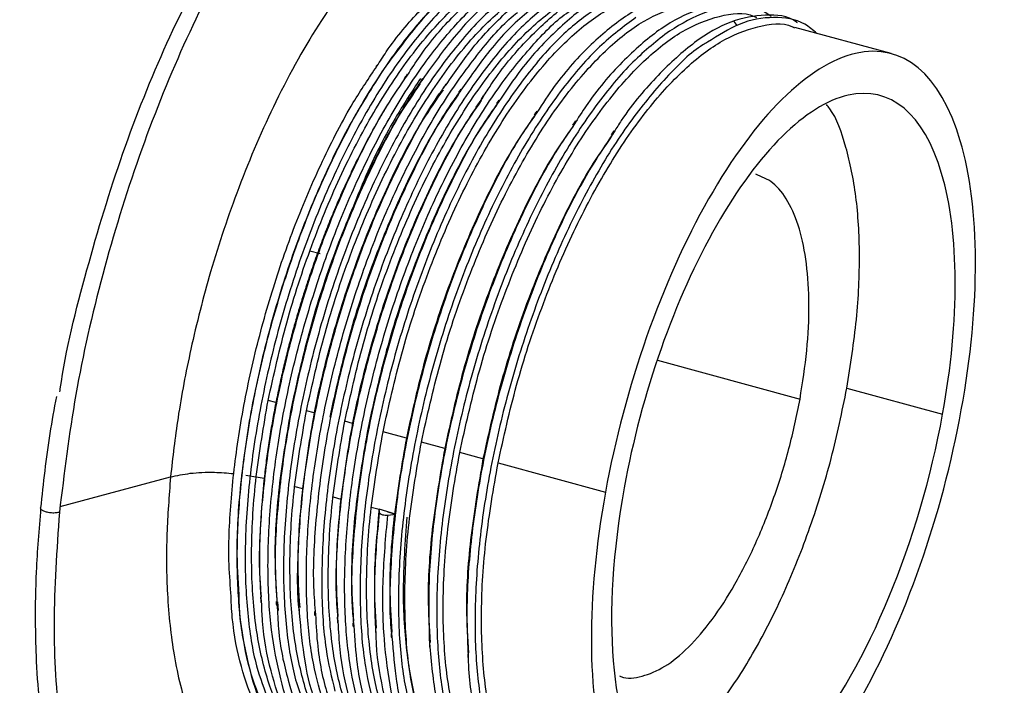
# Paper-space layout '_Trimétrica' of a CAD drawing. Header units: inches. Extents: x -1.1 to 5.4, y -6.5 to 4.9.
# Tile 4 of 8: x 2.1 to 3.9, y -1.5 to -0.2. Entities that reach past the tile are written whole.
import ezdxf

# ---------------------------------------------------------------- set-up
doc = ezdxf.new("R2010")
doc.units = ezdxf.units.IN
doc.header["$MEASUREMENT"] = 0

psp = doc.layouts.new('_Trimétrica')

# ---------------------------------------------------------------- linework, layer by layer
at = {"color": 7, "linetype": 'Continuous', "lineweight": 25}
for p, q in [((3.4356, -0.2567), (3.4298, -0.2495)), ((3.7156, -0.3077), (3.5402, -0.26)), ((2.7803, -0.329), (2.7788, -0.3313)), ((2.6774, -0.6714), (2.6586, -0.6663)), ((3.2906, -0.8647), (3.5497, -0.9351)), ((3.6348, -0.9154), (3.8089, -0.9627)), ((2.597, -0.9414), (2.5829, -0.9376)), ((2.6666, -0.9603), (2.6526, -0.9565)), ((2.7362, -0.9792), (2.7222, -0.9754)), ((2.8341, -1.0058), (2.7918, -0.9943)), ((2.9038, -1.0248), (2.8615, -1.0133)), ((2.9734, -1.0437), (2.9311, -1.0322)), ((3.0007, -1.0511), (3.196, -1.1042)), ((2.5422, -1.0731), (2.5756, -1.079)), ((2.2049, -1.1304), (2.4055, -1.0764)), ((2.6312, -1.0939), (2.6452, -1.0977)), ((2.7008, -1.1129), (2.7148, -1.1167)), ((2.7845, -1.1356), (2.7704, -1.1318)), ((2.7853, -1.1415), (2.7845, -1.1353)), ((2.8142, -1.1439), (2.7845, -1.1353)), ((2.7999, -1.1398), (2.8128, -1.1433)), ((2.8003, -1.1459), (2.8142, -1.1439)), ((2.6017, -1.3189), (2.6008, -1.3031))]:
    psp.add_line(p, q, dxfattribs=at)
for points, knots in [([(4.168, 4.9134), (4.1209, 4.924), (4.0307, 4.9443), (3.899, 4.9495), (3.7827, 4.9422), (3.6827, 4.9264), (3.5963, 4.9062), (3.5224, 4.8842), (3.4508, 4.8592), (3.3712, 4.8271), (3.2764, 4.7828), (3.1767, 4.7287), (3.0828, 4.6712), (2.9992, 4.615), (2.9154, 4.5542), (2.8246, 4.483), (2.7235, 4.3972), (2.6171, 4.2996), (2.5064, 4.1899), (2.3966, 4.0729), (2.2996, 3.9624), (2.2208, 3.8681), (2.154, 3.785), (2.084, 3.6949), (2.003, 3.5863), (1.9145, 3.4622), (1.8246, 3.3301), (1.7025, 3.1424), (1.5501, 2.8919), (1.3697, 2.5676), (1.1964, 2.2276), (1.0303, 1.8725), (0.8723, 1.504), (0.723, 1.1241), (0.5834, 0.7346), (0.454, 0.3376), (0.342, -0.0432), (0.2482, -0.3958), (0.1867, -0.6507), (0.1438, -0.8407), (0.1123, -0.9865), (0.0758, -1.1658), (0.0359, -1.3754), (0.0109, -1.5242), (-0.0024, -1.6031)], [0, 0, 0, 0, 0.031764, 0.06088, 0.085724, 0.106827, 0.124889, 0.139898, 0.152509, 0.168725, 0.188591, 0.210058, 0.228868, 0.244896, 0.260022, 0.278882, 0.299006, 0.320122, 0.342102, 0.36489, 0.385611, 0.400166, 0.41217, 0.425894, 0.442521, 0.461505, 0.480188, 0.498168, 0.537914, 0.577205, 0.616476, 0.655721, 0.694952, 0.734174, 0.773375, 0.81256, 0.851733, 0.884533, 0.914672, 0.925258, 0.939354, 0.956717, 0.977047, 1, 1, 1, 1]), ([(0.0299, -1.6211), (0.0508, -1.4988), (0.094, -1.2465), (0.1756, -0.8525), (0.2742, -0.4334), (0.3844, -0.0219), (0.5036, 0.3773), (0.6295, 0.7604), (0.7713, 1.1535), (0.9297, 1.5536), (1.0948, 1.9332), (1.264, 2.2894), (1.4349, 2.6203), (1.6169, 2.9438), (1.8094, 3.256), (2.0115, 3.5532), (2.2217, 3.8312), (2.4386, 4.0861), (2.6603, 4.314), (2.8848, 4.5113), (3.1099, 4.6748), (3.3332, 4.8022), (3.5523, 4.891), (3.7653, 4.9417), (3.9685, 4.9483), (4.103, 4.9374), (4.1662, 4.9139), (4.1683, 4.9131)], [0, 0, 0, 0, 0.035392, 0.073059, 0.113132, 0.155729, 0.191701, 0.2294, 0.268861, 0.310099, 0.353114, 0.390303, 0.428684, 0.468215, 0.508844, 0.550499, 0.593096, 0.636536, 0.680704, 0.725471, 0.770699, 0.81624, 0.861938, 0.907637, 0.953177, 0.998405, 1, 1, 1, 1]), ([(4.1919, 4.9061), (4.1877, 4.9077), (4.1225, 4.9322), (3.986, 4.9437), (3.7827, 4.9369), (3.5697, 4.8863), (3.3506, 4.7974), (3.1273, 4.6701), (2.9022, 4.5066), (2.6777, 4.3093), (2.456, 4.0814), (2.2391, 3.8265), (2.0289, 3.5485), (1.8268, 3.2513), (1.6343, 2.9391), (1.4523, 2.6156), (1.2814, 2.2846), (1.1122, 1.9285), (0.9471, 1.5489), (0.7887, 1.1488), (0.6469, 0.7556), (0.5211, 0.3725), (0.4018, -0.0267), (0.2916, -0.4381), (0.193, -0.8573), (0.1114, -1.2512), (0.0682, -1.5036), (0.0473, -1.6258)], [0, 0, 0, 0, 0.003104, 0.048264, 0.093736, 0.139365, 0.184994, 0.230466, 0.275626, 0.320325, 0.364426, 0.4078, 0.450333, 0.491926, 0.532493, 0.571964, 0.610287, 0.64742, 0.690369, 0.731545, 0.770946, 0.808589, 0.844506, 0.887039, 0.927051, 0.964662, 1, 1, 1, 1]), ([(0.1255, -1.6317), (0.1636, -1.3977), (0.2109, -1.1469), (0.2993, -0.7452), (0.3317, -0.607), (0.4031, -0.3227), (0.4421, -0.1764), (0.5274, 0.1234), (0.5737, 0.2769), (0.6742, 0.5903), (0.7284, 0.7501), (0.8452, 1.0743), (0.9078, 1.2386), (1.0419, 1.5695), (1.1133, 1.7361), (1.265, 2.0685), (1.3452, 2.2345), (1.5143, 2.5621), (1.6031, 2.7238), (1.7886, 3.039), (1.8852, 3.1925), (2.0852, 3.4867), (2.1886, 3.6275), (2.4002, 3.8919), (2.5086, 4.0155), (2.7282, 4.2412), (2.8394, 4.3433), (3.0623, 4.5224), (3.1739, 4.5994), (3.3951, 4.7255), (3.5046, 4.7746), (3.7188, 4.8434), (3.8234, 4.8631), (4.0257, 4.8732), (4.1232, 4.8634), (4.3091, 4.8157), (4.3974, 4.7777), (4.5636, 4.676), (4.6413, 4.6122), (4.7854, 4.4621), (4.8517, 4.3759), (4.9725, 4.1847), (5.027, 4.0798), (5.1245, 3.8556), (5.1674, 3.7362), (5.2424, 3.487), (5.2744, 3.3572), (5.3283, 3.0908), (5.3503, 2.9542), (5.3852, 2.6776), (5.3982, 2.5376), (5.4163, 2.2569), (5.4215, 2.1161), (5.4252, 1.8362), (5.4237, 1.697), (5.4152, 1.4219), (5.4082, 1.286), (5.3896, 1.0186), (5.378, 0.8872), (5.3379, 0.5009), (5.3039, 0.2544), (5.2658, 0.0204)], [0, 0, 0, 0, 0.0625, 0.0625, 0.09375, 0.09375, 0.125, 0.125, 0.15625, 0.15625, 0.1875, 0.1875, 0.21875, 0.21875, 0.25, 0.25, 0.28125, 0.28125, 0.3125, 0.3125, 0.34375, 0.34375, 0.375, 0.375, 0.40625, 0.40625, 0.4375, 0.4375, 0.46875, 0.46875, 0.5, 0.5, 0.53125, 0.53125, 0.5625, 0.5625, 0.59375, 0.59375, 0.625, 0.625, 0.65625, 0.65625, 0.6875, 0.6875, 0.71875, 0.71875, 0.75, 0.75, 0.78125, 0.78125, 0.8125, 0.8125, 0.84375, 0.84375, 0.875, 0.875, 0.90625, 0.90625, 0.9375, 0.9375, 1, 1, 1, 1]), ([(3.2572, -0.1713), (3.2562, -0.1492), (3.2524, -0.0658), (3.2247, 0.0523), (3.1755, 0.1751), (3.1078, 0.2583), (3.0259, 0.3006), (2.9325, 0.3), (2.8313, 0.2566), (2.7262, 0.172), (2.6211, 0.0494), (2.5202, -0.1063), (2.4274, -0.2892), (2.346, -0.4924), (2.2797, -0.7078), (2.2293, -0.9281), (2.2121, -1.0699), (2.2035, -1.1407)], [0, 0, 0, 0, 0.025081, 0.094718, 0.164355, 0.233992, 0.303629, 0.373266, 0.442903, 0.51254, 0.582177, 0.651814, 0.721452, 0.791089, 0.860726, 0.930363, 1, 1, 1, 1]), ([(2.2042, -0.9222), (2.2045, -0.9203), (2.2145, -0.8479), (2.2521, -0.6993), (2.3162, -0.4868), (2.3971, -0.2847), (2.4892, -0.1068), (2.5559, 0.0054), (2.5912, 0.0464), (2.592, 0.0473)], [0, 0, 0, 0, 0.00515, 0.203171, 0.401193, 0.599215, 0.797237, 0.995258, 1, 1, 1, 1]), ([(0.1255, -1.6317), (0.123, -1.647), (0.118, -1.6776), (0.1108, -1.7235), (0.1037, -1.7693), (0.0968, -1.815), (0.0901, -1.8606), (0.0836, -1.9062), (0.0772, -1.9517), (0.071, -1.9971), (0.065, -2.0425), (0.0592, -2.0877), (0.0535, -2.1329), (0.0389, -2.2532), (0.0178, -2.4472), (-0.0049, -2.7119), (-0.0212, -2.972), (-0.0309, -3.2269), (-0.034, -3.476), (-0.0294, -3.7994), (-0.0072, -4.1863), (0.0454, -4.6179), (0.1236, -5.0128), (0.2265, -5.3672), (0.3533, -5.6776), (0.5025, -5.9412), (0.6729, -6.1553), (0.8628, -6.3178), (1.0703, -6.4273), (1.2935, -6.4826), (1.5302, -6.4833), (1.7781, -6.4293), (2.0348, -6.3211), (2.2979, -6.1598), (2.5649, -5.9469), (2.8331, -5.6846), (3.0999, -5.3752), (3.3629, -5.0218), (3.6195, -4.6279), (3.8671, -4.1971), (4.1035, -3.7336), (4.3263, -3.242), (4.5334, -2.7269), (4.6913, -2.2821), (4.8078, -1.9198), (4.8901, -1.6453), (4.9671, -1.3688), (5.0386, -1.0909), (5.1045, -0.8123), (5.1512, -0.5956), (5.1824, -0.4411), (5.2005, -0.3485), (5.2178, -0.256), (5.2345, -0.1637), (5.2506, -0.0715), (5.2607, -0.0102), (5.2658, 0.0204)], [0, 0, 0, 0, 0.0026066, 0.0052123, 0.0078173, 0.0104218, 0.013026, 0.01563, 0.0182339, 0.0208381, 0.0234426, 0.0260476, 0.0286533, 0.0312599, 0.0468884, 0.0625168, 0.0781453, 0.0937737, 0.1094022, 0.1250306, 0.1562781, 0.1875255, 0.218773, 0.2500204, 0.2812679, 0.3125154, 0.3437628, 0.3750103, 0.4062577, 0.4375052, 0.4687527, 0.5000001, 0.5312476, 0.5624951, 0.5937425, 0.62499, 0.6562374, 0.6874849, 0.7187324, 0.7499798, 0.7812273, 0.8124747, 0.8437222, 0.8749697, 0.8905981, 0.9062266, 0.921855, 0.9374834, 0.9531119, 0.9687403, 0.9739526, 0.9791621, 0.9843702, 0.9895782, 0.9947877, 1, 1, 1, 1]), ([(1.1149, -6.4941), (1.1575, -6.5036), (1.2433, -6.5228), (1.3704, -6.5276), (1.4867, -6.5203), (1.5867, -6.5045), (1.673, -6.4843), (1.7469, -6.4623), (1.8185, -6.4373), (1.8981, -6.4053), (1.9929, -6.3609), (2.0926, -6.3069), (2.1865, -6.2494), (2.2701, -6.1932), (2.3539, -6.1323), (2.4448, -6.0611), (2.5459, -5.9753), (2.6522, -5.8777), (2.7629, -5.768), (2.8728, -5.651), (2.9698, -5.5406), (3.0485, -5.4462), (3.1154, -5.3631), (3.1853, -5.273), (3.2663, -5.1644), (3.3548, -5.0403), (3.4447, -4.9082), (3.5669, -4.7205), (3.7193, -4.47), (3.8996, -4.1457), (4.073, -3.8057), (4.239, -3.4506), (4.3971, -3.0822), (4.5463, -2.7022), (4.686, -2.3127), (4.8153, -1.9157), (4.9274, -1.535), (5.0212, -1.1823), (5.0827, -0.9275), (5.1256, -0.7374), (5.1571, -0.5916), (5.1936, -0.4123), (5.2335, -0.2027), (5.2585, -0.0539), (5.2718, 0.025)], [0, 0, 0, 0, 0.028827, 0.058031, 0.08295, 0.104117, 0.122234, 0.137289, 0.149938, 0.166203, 0.18613, 0.207662, 0.226528, 0.242605, 0.257777, 0.276694, 0.29688, 0.318059, 0.340106, 0.362963, 0.383747, 0.398346, 0.410387, 0.424153, 0.44083, 0.459872, 0.478611, 0.496645, 0.536512, 0.575922, 0.615313, 0.654676, 0.694027, 0.733368, 0.772688, 0.811992, 0.851283, 0.884182, 0.914413, 0.925031, 0.93917, 0.956586, 0.976977, 1, 1, 1, 1]), ([(3.146, -0.1419), (3.1354, -0.1182), (3.1098, -0.0608), (3.0493, -0.011), (2.9683, 0.0044), (2.874, -0.0313), (2.7752, -0.1156), (2.6805, -0.2393), (2.5973, -0.3874), (2.5296, -0.5445), (2.4782, -0.6979), (2.4422, -0.8392), (2.4182, -0.9648), (2.4095, -1.0408), (2.4055, -1.0764)], [0, 0, 0, 0, 0.065453, 0.158382, 0.256863, 0.358375, 0.459887, 0.558368, 0.651297, 0.736973, 0.814566, 0.883968, 0.94556, 1, 1, 1, 1]), ([(2.7807, -0.3305), (2.7862, -0.3218), (2.8114, -0.2822), (2.8593, -0.227), (2.9224, -0.1685), (2.9849, -0.131), (3.0436, -0.1169), (3.0833, -0.1165), (3.1011, -0.127), (3.1028, -0.128)], [0, 0, 0, 0, 0.052226, 0.236202, 0.422776, 0.609908, 0.794832, 0.979553, 1, 1, 1, 1]), ([(2.8361, -0.3468), (2.8437, -0.335), (2.871, -0.2926), (2.9211, -0.2359), (2.9841, -0.1795), (3.0465, -0.1438), (3.1048, -0.1318), (3.1437, -0.1326), (3.1608, -0.1434), (3.1621, -0.1443)], [0, 0, 0, 0, 0.0703314, 0.2517767, 0.4353009, 0.6199993, 0.8031354, 0.984756, 1, 1, 1, 1]), ([(2.9956, -0.1546), (2.9778, -0.1647), (2.9381, -0.1872), (2.8747, -0.2501), (2.8083, -0.3354), (2.7453, -0.4393), (2.6881, -0.5572), (2.638, -0.6856), (2.5969, -0.82), (2.5663, -0.9556), (2.5468, -1.0881), (2.5391, -1.2133), (2.5439, -1.3256), (2.5582, -1.4178), (2.5758, -1.4619), (2.5836, -1.4816)], [0, 0, 0, 0, 0.0641, 0.143012, 0.22293, 0.302502, 0.381076, 0.460738, 0.540618, 0.619406, 0.698584, 0.778539, 0.857914, 0.936563, 1, 1, 1, 1]), ([(2.5829, -0.9376), (2.5934, -0.8904), (2.6144, -0.7956), (2.6607, -0.6552), (2.7156, -0.5233), (2.7782, -0.4045), (2.8463, -0.303), (2.9169, -0.2242), (2.9815, -0.1718), (3.0202, -0.1586), (3.0366, -0.153)], [0, 0, 0, 0, 0.128855, 0.259211, 0.388555, 0.516971, 0.647227, 0.776973, 0.905168, 1, 1, 1, 1]), ([(2.6301, -1.5085), (2.6295, -1.5075), (2.6175, -1.4885), (2.6022, -1.4337), (2.5859, -1.345), (2.5809, -1.2398), (2.5862, -1.1246), (2.6019, -1.002), (2.6277, -0.8753), (2.6629, -0.7485), (2.7063, -0.6257), (2.7567, -0.5101), (2.813, -0.405), (2.8734, -0.3138), (2.9358, -0.24), (2.9931, -0.1876), (3.0282, -0.1696), (3.0429, -0.1621)], [0, 0, 0, 0, 0.0040239, 0.0759661, 0.1486941, 0.2219185, 0.2945542, 0.3665381, 0.4395578, 0.512702, 0.5848988, 0.6572511, 0.7304362, 0.8033726, 0.8753056, 0.9480627, 1, 1, 1, 1]), ([(3.06, -0.176), (3.041, -0.1876), (3, -0.2126), (2.9354, -0.2792), (2.8692, -0.3673), (2.807, -0.4733), (2.7506, -0.5927), (2.7016, -0.7222), (2.6618, -0.8571), (2.6327, -0.9925), (2.6148, -1.1242), (2.6087, -1.2481), (2.6151, -1.3584), (2.6302, -1.4459), (2.6476, -1.4865), (2.6549, -1.5035)], [0, 0, 0, 0, 0.068294, 0.147619, 0.227778, 0.307409, 0.386237, 0.466214, 0.546228, 0.625092, 0.704657, 0.784822, 0.864225, 0.943203, 1, 1, 1, 1]), ([(2.6526, -0.9565), (2.663, -0.9093), (2.6841, -0.8145), (2.7303, -0.6741), (2.7853, -0.5422), (2.8479, -0.4233), (2.9159, -0.3222), (2.9867, -0.242), (3.0568, -0.1897), (3.1044, -0.1642), (3.126, -0.1643), (3.1267, -0.1643)], [0, 0, 0, 0, 0.123985, 0.249415, 0.37387, 0.497433, 0.622766, 0.747608, 0.870959, 0.996097, 1, 1, 1, 1]), ([(3.0485, -0.1695), (3.0284, -0.1818), (2.9863, -0.2076), (2.9234, -0.2707), (2.8828, -0.3276), (2.8638, -0.3541)], [0, 0, 0, 0, 0.327753, 0.686832, 1, 1, 1, 1]), ([(2.9062, -0.3642), (2.9224, -0.341), (2.9587, -0.289), (3.0176, -0.2287), (3.0758, -0.1829), (3.1113, -0.1699), (3.1267, -0.1643)], [0, 0, 0, 0, 0.224125, 0.502782, 0.785371, 1, 1, 1, 1]), ([(2.5751, -1.4963), (2.5659, -1.4737), (2.5472, -1.4283), (2.5313, -1.3382), (2.525, -1.2349), (2.5294, -1.1205), (2.5441, -0.9984), (2.5691, -0.8718), (2.6034, -0.745), (2.646, -0.6217), (2.6958, -0.5053), (2.7518, -0.3989), (2.8118, -0.3069), (2.8722, -0.2318), (2.9122, -0.1979), (2.9314, -0.1816)], [0, 0, 0, 0, 0.0767251, 0.1545205, 0.2325813, 0.3097537, 0.3867603, 0.4647774, 0.5426617, 0.6194411, 0.6969159, 0.7750185, 0.8525917, 0.9293266, 1, 1, 1, 1]), ([(2.7222, -0.9754), (2.7327, -0.9283), (2.7537, -0.8334), (2.8, -0.6931), (2.8549, -0.5612), (2.9175, -0.4423), (2.9855, -0.3411), (3.0563, -0.2613), (3.1267, -0.2075), (3.1848, -0.1804), (3.2164, -0.1825), (3.2272, -0.1832)], [0, 0, 0, 0, 0.116823, 0.235007, 0.352273, 0.468698, 0.586791, 0.704421, 0.820646, 0.938556, 1, 1, 1, 1]), ([(2.7918, -0.9943), (2.8023, -0.9472), (2.8233, -0.8523), (2.8696, -0.712), (2.9245, -0.5801), (2.9872, -0.4612), (3.0552, -0.3599), (3.1259, -0.2806), (3.1967, -0.2251), (3.2643, -0.1993), (3.3099, -0.1932), (3.3297, -0.2034), (3.331, -0.2041)], [0, 0, 0, 0, 0.109716, 0.220709, 0.330841, 0.440183, 0.551091, 0.661565, 0.770719, 0.881455, 0.992187, 1, 1, 1, 1]), ([(2.9314, -0.1816), (2.9299, -0.1825), (2.9066, -0.197), (2.8595, -0.246), (2.8158, -0.3048), (2.7938, -0.3344)], [0, 0, 0, 0, 0.031049, 0.51246, 1, 1, 1, 1]), ([(3.1107, -0.1923), (3.0901, -0.2059), (3.0474, -0.234), (2.9869, -0.2968), (2.9493, -0.3511), (2.9333, -0.3742)], [0, 0, 0, 0, 0.34822, 0.722578, 1, 1, 1, 1]), ([(2.9758, -0.3834), (2.9804, -0.3761), (3.0046, -0.3378), (3.0514, -0.2832), (3.1142, -0.2248), (3.1639, -0.1915), (3.1907, -0.1849), (3.1977, -0.1832)], [0, 0, 0, 0, 0.064856, 0.341069, 0.619587, 0.90048, 1, 1, 1, 1]), ([(3.3758, -0.2054), (3.3717, -0.2038), (3.3493, -0.1951), (3.3023, -0.2041), (3.2372, -0.2331), (3.17, -0.2887), (3.1138, -0.3495), (3.0819, -0.3983), (3.0714, -0.4144)], [0, 0, 0, 0, 0.0481005, 0.2613104, 0.4737931, 0.6834625, 0.8959111, 1, 1, 1, 1]), ([(3.1241, -0.1976), (3.104, -0.2107), (3.0617, -0.2384), (2.9961, -0.3088), (2.9303, -0.3994), (2.8687, -0.5074), (2.8133, -0.6284), (2.7654, -0.7589), (2.7269, -0.8941), (2.6993, -1.0293), (2.6828, -1.1603), (2.6787, -1.2822), (2.6851, -1.3869), (2.6983, -1.441), (2.7043, -1.4657)], [0, 0, 0, 0, 0.077168, 0.162232, 0.247996, 0.333002, 0.417447, 0.503098, 0.588592, 0.672884, 0.758173, 0.843909, 0.92864, 1, 1, 1, 1]), ([(2.8615, -1.0133), (2.8719, -0.9661), (2.893, -0.8713), (2.9393, -0.7309), (2.9942, -0.599), (3.0568, -0.4801), (3.1248, -0.3788), (3.1955, -0.2995), (3.2663, -0.244), (3.3339, -0.2183), (3.3796, -0.2121), (3.3993, -0.2224), (3.4006, -0.223)], [0, 0, 0, 0, 0.109716, 0.220709, 0.330841, 0.440183, 0.551091, 0.661565, 0.770719, 0.881455, 0.992187, 1, 1, 1, 1]), ([(3.1922, -0.2063), (3.1867, -0.2085), (3.16, -0.2189), (3.1092, -0.2623), (3.0504, -0.3228), (3.0157, -0.3746), (3.0024, -0.3944)], [0, 0, 0, 0, 0.088964, 0.43506, 0.784981, 1, 1, 1, 1]), ([(2.7655, -1.5353), (2.7584, -1.5183), (2.7419, -1.4787), (2.7271, -1.396), (2.7202, -1.2935), (2.7241, -1.1794), (2.7383, -1.0577), (2.7627, -0.9314), (2.7966, -0.8043), (2.8389, -0.6807), (2.8884, -0.5639), (2.944, -0.4572), (3.0039, -0.3635), (3.066, -0.2881), (3.1124, -0.2414), (3.1371, -0.2268), (3.1411, -0.2244)], [0, 0, 0, 0, 0.058061, 0.135205, 0.21304, 0.290413, 0.366873, 0.444382, 0.522189, 0.599142, 0.675853, 0.753594, 0.831236, 0.907777, 0.984957, 1, 1, 1, 1]), ([(3.1882, -0.2193), (3.167, -0.2341), (3.1235, -0.2645), (3.0568, -0.3387), (2.9915, -0.4318), (2.9306, -0.5418), (2.876, -0.6643), (2.8293, -0.7957), (2.7923, -0.9312), (2.7661, -1.066), (2.7512, -1.1962), (2.7486, -1.3165), (2.757, -1.4226), (2.7719, -1.4779), (2.7792, -1.5048)], [0, 0, 0, 0, 0.0802165, 0.1643906, 0.2490642, 0.3328011, 0.4163627, 0.5010043, 0.5852998, 0.6685218, 0.7528849, 0.8374983, 0.9209657, 1, 1, 1, 1]), ([(2.9311, -1.0322), (2.9416, -0.985), (2.9626, -0.8902), (3.0089, -0.7499), (3.0638, -0.6179), (3.1264, -0.4991), (3.1945, -0.3977), (3.2651, -0.3184), (3.336, -0.2629), (3.4036, -0.2372), (3.4492, -0.2311), (3.469, -0.2413), (3.4703, -0.242)], [0, 0, 0, 0, 0.109716, 0.220709, 0.330841, 0.440183, 0.551091, 0.661565, 0.770719, 0.881455, 0.992187, 1, 1, 1, 1]), ([(3.4398, -0.2234), (3.4349, -0.2219), (3.4115, -0.2142), (3.3634, -0.2256), (3.2979, -0.2579), (3.2306, -0.3168), (3.1777, -0.3756), (3.1491, -0.4205), (3.1418, -0.432)], [0, 0, 0, 0, 0.056909, 0.275304, 0.49246, 0.707185, 0.925004, 1, 1, 1, 1]), ([(3.4971, -0.2403), (3.4967, -0.2399), (3.4802, -0.2261), (3.4402, -0.2213), (3.3789, -0.227), (3.3345, -0.2535), (3.3123, -0.2667)], [0, 0, 0, 0, 0.010183, 0.338254, 0.670068, 1, 1, 1, 1]), ([(2.6851, -1.4919), (2.6778, -1.4673), (2.6627, -1.4167), (2.6523, -1.32), (2.6515, -1.2106), (2.6614, -1.0917), (2.6814, -0.967), (2.7114, -0.8396), (2.7502, -0.7141), (2.7967, -0.594), (2.8498, -0.4827), (2.9082, -0.3826), (2.9696, -0.3002), (3.0128, -0.2501), (3.0348, -0.2338), (3.036, -0.2329)], [0, 0, 0, 0, 0.079094, 0.162827, 0.246596, 0.329214, 0.41225, 0.496136, 0.57963, 0.662041, 0.745506, 0.829398, 0.912475, 0.995061, 1, 1, 1, 1]), ([(3.2515, -0.2419), (3.2294, -0.2583), (3.1849, -0.2912), (3.1175, -0.369), (3.0527, -0.4645), (2.9926, -0.5764), (2.939, -0.7003), (2.8934, -0.8326), (2.8578, -0.9682), (2.8331, -1.1027), (2.8198, -1.2318), (2.8188, -1.3505), (2.8287, -1.4539), (2.8443, -1.507), (2.8519, -1.5326)], [0, 0, 0, 0, 0.083108, 0.167318, 0.251835, 0.335244, 0.418911, 0.503476, 0.587504, 0.670659, 0.755025, 0.839449, 0.922661, 1, 1, 1, 1]), ([(3.0007, -1.0511), (3.0112, -1.004), (3.0322, -0.9091), (3.0785, -0.7688), (3.1334, -0.6369), (3.1961, -0.518), (3.2641, -0.4167), (3.3347, -0.3374), (3.4055, -0.2819), (3.4731, -0.2561), (3.5188, -0.25), (3.5386, -0.2602), (3.5399, -0.2609)], [0, 0, 0, 0, 0.109703, 0.220684, 0.330804, 0.440134, 0.551029, 0.661491, 0.770632, 0.881355, 0.992076, 1, 1, 1, 1]), ([(3.5448, -0.2515), (3.5444, -0.2512), (3.5275, -0.2384), (3.487, -0.2356), (3.4249, -0.246), (3.3585, -0.2836), (3.2913, -0.3451), (3.2416, -0.4019), (3.2161, -0.4427), (3.2118, -0.4495)], [0, 0, 0, 0, 0.005634, 0.196341, 0.388789, 0.579712, 0.769083, 0.961205, 1, 1, 1, 1]), ([(3.5803, -0.2709), (3.5732, -0.2649), (3.5499, -0.2456), (3.5022, -0.2392), (3.4426, -0.2485), (3.401, -0.2748), (3.3818, -0.287)], [0, 0, 0, 0, 0.1341757, 0.4349695, 0.7385103, 1, 1, 1, 1]), ([(3.3123, -0.2667), (3.2901, -0.2841), (3.2455, -0.3191), (3.1783, -0.3996), (3.114, -0.4975), (3.0547, -0.6112), (3.002, -0.7365), (2.9577, -0.8695), (2.9235, -1.0053), (2.9002, -1.1392), (2.8885, -1.2673), (2.8892, -1.3843), (2.9005, -1.485), (2.9169, -1.5358), (2.9247, -1.5601)], [0, 0, 0, 0, 0.083273, 0.167746, 0.252335, 0.335722, 0.419728, 0.504445, 0.588433, 0.671833, 0.75643, 0.840892, 0.924159, 1, 1, 1, 1]), ([(3.3818, -0.287), (3.3789, -0.2886), (3.3543, -0.302), (3.3059, -0.3499), (3.2392, -0.43), (3.1754, -0.531), (3.1169, -0.6462), (3.0652, -0.7728), (3.0222, -0.9065), (2.9894, -1.0422), (2.9676, -1.1757), (2.9576, -1.3025), (2.9595, -1.4185), (2.9743, -1.5174), (2.9904, -1.5808), (3.0045, -1.6038), (3.0065, -1.607)], [0, 0, 0, 0, 0.010708, 0.091386, 0.173236, 0.255011, 0.335616, 0.417089, 0.499065, 0.580152, 0.661029, 0.742966, 0.824586, 0.905152, 0.986812, 1, 1, 1, 1]), ([(3.8429, -0.9549), (3.8778, -0.7633), (3.8771, -0.5875), (3.805, -0.3446), (3.7365, -0.2875), (3.5649, -0.3271), (3.4688, -0.4222), (3.2982, -0.7211), (3.2308, -0.9126), (3.196, -1.1042)], [0, 0, 0, 0, 0.25, 0.25, 0.5, 0.5, 0.75, 0.75, 1, 1, 1, 1]), ([(2.5152, -1.2871), (2.5137, -1.2678), (2.5097, -1.2151), (2.5146, -1.1158), (2.529, -0.9942), (2.5541, -0.8674), (2.5884, -0.7406), (2.631, -0.6173), (2.6809, -0.5013), (2.7314, -0.4035), (2.7662, -0.352), (2.7807, -0.3305)], [0, 0, 0, 0, 0.069034, 0.18913, 0.308969, 0.430379, 0.551584, 0.671068, 0.791635, 0.913179, 1, 1, 1, 1]), ([(2.7938, -0.3344), (2.7725, -0.3678), (2.7302, -0.4342), (2.6732, -0.5531), (2.623, -0.6811), (2.5819, -0.8157), (2.5512, -0.9513), (2.532, -1.0834), (2.5239, -1.1991), (2.5278, -1.2633), (2.5294, -1.2905)], [0, 0, 0, 0, 0.129485, 0.257347, 0.386978, 0.516964, 0.645173, 0.774016, 0.904125, 1, 1, 1, 1]), ([(2.571, -1.3032), (2.5694, -1.2804), (2.5656, -1.2236), (2.5715, -1.1199), (2.5868, -0.9977), (2.6127, -0.8709), (2.6479, -0.7441), (2.6913, -0.6212), (2.7418, -0.5062), (2.7906, -0.4128), (2.8235, -0.365), (2.8361, -0.3468)], [0, 0, 0, 0, 0.080975, 0.201563, 0.321068, 0.442294, 0.563726, 0.683585, 0.803703, 0.925203, 1, 1, 1, 1]), ([(2.8638, -0.3541), (2.8608, -0.3581), (2.8358, -0.3911), (2.7922, -0.47), (2.7356, -0.5881), (2.6866, -0.7179), (2.6468, -0.8526), (2.6176, -0.9882), (2.6, -1.1195), (2.5934, -1.2285), (2.5977, -1.2864), (2.5993, -1.3081)], [0, 0, 0, 0, 0.017826, 0.147159, 0.275188, 0.405083, 0.535038, 0.663125, 0.792351, 0.922551, 1, 1, 1, 1]), ([(2.8597, -0.3529), (2.8441, -0.3765), (2.8067, -0.4332), (2.7604, -0.5255), (2.7338, -0.5957), (2.7242, -0.6212)], [0, 0, 0, 0, 0.311289, 0.749654, 1, 1, 1, 1]), ([(2.8357, -0.345), (2.8348, -0.3463), (2.8329, -0.3491), (2.831, -0.3518), (2.8301, -0.3532)], [0, 0, 0, 0, 0.500003, 1, 1, 1, 1]), ([(2.8637, -0.353), (2.8629, -0.3542), (2.8615, -0.3562), (2.8601, -0.3582), (2.8596, -0.359)], [0, 0, 0, 0, 0.59597, 1, 1, 1, 1]), ([(2.8595, -0.3622), (2.8466, -0.3807), (2.8111, -0.4315), (2.7581, -0.5354), (2.703, -0.6666), (2.6567, -0.8071), (2.6357, -0.9019), (2.6252, -0.9491)], [0, 0, 0, 0, 0.124578, 0.342027, 0.561072, 0.781814, 1, 1, 1, 1]), ([(2.64, -1.3242), (2.6396, -1.3207), (2.6353, -1.2852), (2.6371, -1.2053), (2.6461, -1.0876), (2.6664, -0.9625), (2.6963, -0.8352), (2.7352, -0.7098), (2.7817, -0.5895), (2.835, -0.4791), (2.8774, -0.4029), (2.9021, -0.3697), (2.9062, -0.3642)], [0, 0, 0, 0, 0.0130101, 0.1340229, 0.253373, 0.3733276, 0.4945099, 0.6151264, 0.7341774, 0.8547515, 0.9759427, 1, 1, 1, 1]), ([(2.901, -0.3734), (2.8884, -0.3914), (2.8529, -0.442), (2.8, -0.5453), (2.7447, -0.6765), (2.6994, -0.8165), (2.6642, -0.9597), (2.6515, -1.0519), (2.6452, -1.0977)], [0, 0, 0, 0, 0.099362, 0.280616, 0.459306, 0.639308, 0.820704, 1, 1, 1, 1]), ([(2.9333, -0.3742), (2.9274, -0.3821), (2.8997, -0.4195), (2.8539, -0.5039), (2.7982, -0.6238), (2.7504, -0.7546), (2.712, -0.8897), (2.6841, -1.0251), (2.6682, -1.1554), (2.663, -1.2579), (2.6675, -1.3101), (2.669, -1.3265)], [0, 0, 0, 0, 0.03454, 0.163739, 0.292084, 0.422261, 0.552201, 0.680314, 0.809941, 0.940249, 1, 1, 1, 1]), ([(2.906, -0.3629), (2.9051, -0.3642), (2.9032, -0.3669), (2.9014, -0.3697), (2.9005, -0.371)], [0, 0, 0, 0, 0.500002, 1, 1, 1, 1]), ([(2.933, -0.3724), (2.9322, -0.3736), (2.9308, -0.3756), (2.9294, -0.3776), (2.9289, -0.3784)], [0, 0, 0, 0, 0.5959751, 1, 1, 1, 1]), ([(3.8089, -0.9627), (3.84, -0.7913), (3.8394, -0.634), (3.7749, -0.4167), (3.7137, -0.3656), (3.5601, -0.401), (3.4741, -0.4861), (3.3215, -0.7535), (3.2612, -0.9249), (3.23, -1.0963)], [0, 0, 0, 0, 0.25, 0.25, 0.5, 0.5, 0.75, 0.75, 1, 1, 1, 1]), ([(2.9289, -0.3816), (2.916, -0.4), (2.8806, -0.4506), (2.8277, -0.5543), (2.7726, -0.6855), (2.7264, -0.826), (2.7053, -0.9209), (2.6949, -0.968)], [0, 0, 0, 0, 0.123665, 0.341341, 0.560614, 0.781586, 1, 1, 1, 1]), ([(2.7103, -1.3397), (2.7089, -1.3224), (2.7048, -1.2716), (2.7094, -1.1747), (2.7232, -1.0534), (2.7477, -0.927), (2.7816, -0.7999), (2.8239, -0.6763), (2.8735, -0.5599), (2.9245, -0.46), (2.9603, -0.4066), (2.9758, -0.3834)], [0, 0, 0, 0, 0.062297, 0.183173, 0.302623, 0.423712, 0.545266, 0.665487, 0.785329, 0.90678, 1, 1, 1, 1]), ([(2.9704, -0.3927), (2.9579, -0.4105), (2.9225, -0.461), (2.8697, -0.5643), (2.8144, -0.6954), (2.769, -0.8354), (2.7338, -0.9786), (2.7211, -1.0708), (2.7148, -1.1167)], [0, 0, 0, 0, 0.098826, 0.280188, 0.458985, 0.639093, 0.820598, 1, 1, 1, 1]), ([(2.9755, -0.3821), (2.9745, -0.3835), (2.9727, -0.3862), (2.9708, -0.3889), (2.9699, -0.3903)], [0, 0, 0, 0, 0.500003, 1, 1, 1, 1]), ([(3.002, -0.3922), (3.0012, -0.3934), (2.9999, -0.3954), (2.9985, -0.3973), (2.998, -0.3982)], [0, 0, 0, 0, 0.595985, 1, 1, 1, 1]), ([(2.7995, -0.4008), (2.7968, -0.4052), (2.7915, -0.414), (2.7837, -0.4275), (2.7759, -0.4413), (2.7682, -0.4554), (2.7605, -0.4697), (2.753, -0.4842), (2.7456, -0.4989), (2.7383, -0.5138), (2.7311, -0.529), (2.724, -0.5443), (2.717, -0.5597), (2.7102, -0.5753), (2.7035, -0.5911), (2.6969, -0.6069), (2.6905, -0.6229), (2.6843, -0.639), (2.6781, -0.6553), (2.6721, -0.6717), (2.6661, -0.6883), (2.6603, -0.7051), (2.6537, -0.7249), (2.6463, -0.7479), (2.6382, -0.7745), (2.6303, -0.802), (2.6225, -0.8304), (2.6151, -0.8596), (2.608, -0.8895), (2.6013, -0.92), (2.595, -0.9512), (2.5892, -0.9828), (2.584, -1.0147), (2.5794, -1.047), (2.5769, -1.0683), (2.5756, -1.079)], [0, 0, 0, 0, 0.023829, 0.047686, 0.071564, 0.095456, 0.119357, 0.143259, 0.167154, 0.191037, 0.214901, 0.238738, 0.262543, 0.286308, 0.310027, 0.333693, 0.357301, 0.380861, 0.404498, 0.428233, 0.452061, 0.475973, 0.499965, 0.536102, 0.573341, 0.611662, 0.651045, 0.691461, 0.732879, 0.775262, 0.818568, 0.862749, 0.907754, 0.953525, 1, 1, 1, 1]), ([(3.0024, -0.3944), (2.9939, -0.4062), (2.9636, -0.4482), (2.9158, -0.5381), (2.861, -0.6597), (2.8143, -0.7914), (2.7773, -0.9267), (2.7509, -1.0618), (2.7367, -1.1911), (2.7326, -1.2879), (2.7373, -1.335), (2.7385, -1.3469)], [0, 0, 0, 0, 0.050698, 0.179536, 0.308104, 0.438334, 0.568032, 0.696077, 0.825879, 0.956065, 1, 1, 1, 1]), ([(2.9979, -0.4014), (2.9853, -0.4195), (2.9501, -0.4699), (2.8973, -0.5733), (2.8423, -0.7044), (2.796, -0.845), (2.775, -0.9398), (2.7645, -0.9869)], [0, 0, 0, 0, 0.122028, 0.340111, 0.559793, 0.781178, 1, 1, 1, 1]), ([(3.6348, -0.9154), (3.6414, -0.8734), (3.6546, -0.7892), (3.6595, -0.6713), (3.6534, -0.5646), (3.6344, -0.4761), (3.6151, -0.4207), (3.5998, -0.4027), (3.5977, -0.4003)], [0, 0, 0, 0, 0.193962, 0.387924, 0.581886, 0.775848, 0.96981, 1, 1, 1, 1]), ([(3.0714, -0.4144), (3.0603, -0.4303), (3.0275, -0.4769), (2.9777, -0.5726), (2.9239, -0.6958), (2.8784, -0.8283), (2.8428, -0.9638), (2.8178, -1.0985), (2.8054, -1.2266), (2.8023, -1.3177), (2.807, -1.3596), (2.8079, -1.3669)], [0, 0, 0, 0, 0.066679, 0.195246, 0.32421, 0.454558, 0.584078, 0.712253, 0.842294, 0.972425, 1, 1, 1, 1]), ([(3.0668, -0.4214), (3.0544, -0.4391), (3.0195, -0.4892), (2.967, -0.5922), (2.9119, -0.7233), (2.8656, -0.8639), (2.8446, -0.9587), (2.8341, -1.0058)], [0, 0, 0, 0, 0.119979, 0.338571, 0.558766, 0.780668, 1, 1, 1, 1]), ([(3.071, -0.4121), (3.0702, -0.4133), (3.0686, -0.4156), (3.0671, -0.4179), (3.0663, -0.419)], [0, 0, 0, 0, 0.523381, 1, 1, 1, 1]), ([(3.1418, -0.432), (3.1275, -0.4528), (3.0919, -0.505), (3.0398, -0.6073), (2.987, -0.732), (2.9427, -0.8652), (2.9084, -1.0009), (2.8853, -1.1347), (2.873, -1.2636), (2.875, -1.3401), (2.876, -1.3784)], [0, 0, 0, 0, 0.086179, 0.215649, 0.346082, 0.477617, 0.608021, 0.737511, 0.86886, 1, 1, 1, 1]), ([(3.1372, -0.4393), (3.1246, -0.4574), (3.0893, -0.5077), (3.0366, -0.6111), (2.9815, -0.7423), (2.9353, -0.8828), (2.9142, -0.9776), (2.9038, -1.0248)], [0, 0, 0, 0, 0.122006, 0.340094, 0.559782, 0.781173, 1, 1, 1, 1]), ([(3.1413, -0.43), (3.1405, -0.4312), (3.1389, -0.4336), (3.1373, -0.436), (3.1364, -0.4372)], [0, 0, 0, 0, 0.5000025, 1, 1, 1, 1]), ([(3.2118, -0.4495), (3.1947, -0.4754), (3.1562, -0.5332), (3.102, -0.6422), (3.0502, -0.7683), (3.0072, -0.9021), (2.9743, -1.0379), (2.9528, -1.1711), (2.9421, -1.2968), (2.945, -1.3702), (2.9465, -1.4059)], [0, 0, 0, 0, 0.1034672, 0.2312875, 0.3604855, 0.4904797, 0.6190649, 0.7473169, 0.8772498, 1, 1, 1, 1]), ([(3.2073, -0.4575), (3.1945, -0.4758), (3.1591, -0.5264), (3.1062, -0.63), (3.0512, -0.7612), (3.0049, -0.9017), (2.9839, -0.9966), (2.9734, -1.0437)], [0, 0, 0, 0, 0.12333, 0.34109, 0.560446, 0.781503, 1, 1, 1, 1]), ([(3.2114, -0.4482), (3.2106, -0.4494), (3.209, -0.4518), (3.2074, -0.4542), (3.2065, -0.4554)], [0, 0, 0, 0, 0.500002, 1, 1, 1, 1]), ([(3.5497, -0.9351), (3.5543, -0.9054), (3.5637, -0.846), (3.5672, -0.7627), (3.5627, -0.6877), (3.5498, -0.624), (3.5289, -0.5744), (3.5021, -0.5398), (3.4798, -0.5311), (3.4691, -0.5269)], [0, 0, 0, 0, 0.144424, 0.288848, 0.433273, 0.577697, 0.722121, 0.866545, 1, 1, 1, 1]), ([(2.1979, -0.9303), (2.1938, -0.9528), (2.1812, -1.0215), (2.1741, -1.0882), (2.1694, -1.1329)], [0, 0, 0, 0, 0.328174, 1, 1, 1, 1]), ([(3.2671, -1.6115), (3.2736, -1.6089), (3.2995, -1.5988), (3.3478, -1.5563), (3.4089, -1.4859), (3.4678, -1.3945), (3.5219, -1.2877), (3.5691, -1.169), (3.6085, -1.043), (3.626, -0.958), (3.6348, -0.9154)], [0, 0, 0, 0, 0.045369, 0.181745, 0.318121, 0.454497, 0.590873, 0.727248, 0.863624, 1, 1, 1, 1]), ([(2.64, -1.5446), (2.6284, -1.5317), (2.6021, -1.5026), (2.5743, -1.4272), (2.5557, -1.3276), (2.5508, -1.2093), (2.5586, -1.0779), (2.5748, -0.9842), (2.5829, -0.9376)], [0, 0, 0, 0, 0.137827, 0.311339, 0.482399, 0.654712, 0.828361, 1, 1, 1, 1]), ([(3.2216, -1.4375), (3.2225, -1.438), (3.2345, -1.4443), (3.2623, -1.4401), (3.3036, -1.4235), (3.347, -1.3881), (3.3902, -1.3376), (3.4318, -1.2733), (3.47, -1.1978), (3.5033, -1.1141), (3.5311, -1.0251), (3.5435, -0.9651), (3.5497, -0.9351)], [0, 0, 0, 0, 0.008369, 0.11855, 0.228731, 0.338912, 0.449094, 0.559275, 0.669456, 0.779637, 0.889819, 1, 1, 1, 1]), ([(2.6252, -0.9491), (2.6172, -0.9956), (2.6012, -1.0891), (2.5929, -1.2085), (2.5971, -1.2735), (2.5987, -1.2999)], [0, 0, 0, 0, 0.369826, 0.743959, 1, 1, 1, 1]), ([(2.6994, -1.5504), (2.6914, -1.5413), (2.6689, -1.5157), (2.6441, -1.4458), (2.6253, -1.3466), (2.6205, -1.2282), (2.6282, -1.0968), (2.6445, -1.0031), (2.6526, -0.9565)], [0, 0, 0, 0, 0.099659, 0.280853, 0.459485, 0.639426, 0.820763, 1, 1, 1, 1]), ([(3.196, -1.1042), (3.1612, -1.2957), (3.1619, -1.4716), (3.234, -1.7145), (3.3024, -1.7716), (3.474, -1.732), (3.5701, -1.6369), (3.7407, -1.338), (3.8081, -1.1464), (3.8429, -0.9549)], [0, 0, 0, 0, 0.25, 0.25, 0.5, 0.5, 0.75, 0.75, 1, 1, 1, 1]), ([(3.23, -1.0963), (3.1881, -1.3272), (3.2045, -1.5278), (3.3416, -1.7173), (3.452, -1.6919), (3.673, -1.4197), (3.7669, -1.1936), (3.8089, -0.9627)], [0, 0, 0, 0, 0.3333333, 0.3333333, 0.6666667, 0.6666667, 1, 1, 1, 1]), ([(2.7835, -1.5878), (2.7704, -1.5734), (2.7425, -1.5428), (2.7135, -1.4651), (2.695, -1.3654), (2.6901, -1.2472), (2.6979, -1.1158), (2.7141, -1.022), (2.7222, -0.9754)], [0, 0, 0, 0, 0.1526654, 0.3231919, 0.4913069, 0.6606549, 0.8313154, 1, 1, 1, 1]), ([(2.7645, -0.9869), (2.7565, -1.0334), (2.7405, -1.1269), (2.7322, -1.2467), (2.7364, -1.3119), (2.7381, -1.3386)], [0, 0, 0, 0, 0.368789, 0.741872, 1, 1, 1, 1]), ([(2.8417, -1.5921), (2.8326, -1.5819), (2.809, -1.5552), (2.7833, -1.4838), (2.7646, -1.3844), (2.7598, -1.2661), (2.7675, -1.1347), (2.7838, -1.041), (2.7918, -0.9943)], [0, 0, 0, 0, 0.11118, 0.290056, 0.466402, 0.644041, 0.823057, 1, 1, 1, 1]), ([(2.8341, -1.0058), (2.8262, -1.0523), (2.8101, -1.1459), (2.8018, -1.2659), (2.806, -1.3315), (2.8077, -1.3584)], [0, 0, 0, 0, 0.367754, 0.73979, 1, 1, 1, 1]), ([(2.9258, -1.6295), (2.9116, -1.614), (2.8826, -1.5824), (2.8528, -1.503), (2.8343, -1.4033), (2.8294, -1.285), (2.8372, -1.1536), (2.8534, -1.0599), (2.8615, -1.0133)], [0, 0, 0, 0, 0.162902, 0.331368, 0.497452, 0.664754, 0.833353, 1, 1, 1, 1]), ([(2.9038, -1.0248), (2.8958, -1.0713), (2.8797, -1.1648), (2.8715, -1.2849), (2.8757, -1.3505), (2.8774, -1.3775)], [0, 0, 0, 0, 0.367569, 0.739419, 1, 1, 1, 1]), ([(3.0436, -1.6744), (3.0274, -1.6679), (2.9935, -1.6545), (2.9531, -1.6004), (2.9223, -1.5224), (2.9039, -1.4221), (2.899, -1.304), (2.9068, -1.1725), (2.923, -1.0788), (2.9311, -1.0322)], [0, 0, 0, 0, 0.132834, 0.27765, 0.423023, 0.566341, 0.710709, 0.856197, 1, 1, 1, 1]), ([(2.9734, -1.0437), (2.9654, -1.0902), (2.9494, -1.1837), (2.9411, -1.3038), (2.9453, -1.3693), (2.947, -1.3962)], [0, 0, 0, 0, 0.367798, 0.739878, 1, 1, 1, 1]), ([(3.1133, -1.6933), (3.0971, -1.6869), (3.0632, -1.6734), (3.0227, -1.6193), (2.9919, -1.5413), (2.9736, -1.441), (2.9686, -1.3229), (2.9764, -1.1915), (2.9927, -1.0977), (3.0007, -1.0511)], [0, 0, 0, 0, 0.132834, 0.27765, 0.423023, 0.566341, 0.710709, 0.856197, 1, 1, 1, 1]), ([(2.4055, -1.0764), (2.417, -1.074), (2.4406, -1.069), (2.4813, -1.067), (2.5086, -1.0694), (2.5204, -1.0704)], [0, 0, 0, 0, 0.351455, 0.7206, 1, 1, 1, 1]), ([(2.4055, -1.0764), (2.4028, -1.1113), (2.3971, -1.1854), (2.3986, -1.2953), (2.4105, -1.4068), (2.4371, -1.5118), (2.4815, -1.5992), (2.5451, -1.6569), (2.6267, -1.6685), (2.6967, -1.6502), (2.7381, -1.6133), (2.7464, -1.6058)], [0, 0, 0, 0, 0.081596, 0.173912, 0.277933, 0.394232, 0.522644, 0.661928, 0.809534, 0.961682, 1, 1, 1, 1]), ([(2.5756, -1.079), (2.573, -1.1071), (2.5676, -1.1651), (2.5658, -1.2376), (2.5688, -1.2787), (2.57, -1.2943)], [0, 0, 0, 0, 0.366824, 0.758938, 1, 1, 1, 1]), ([(2.6452, -1.0977), (2.6411, -1.1424), (2.634, -1.2197), (2.6384, -1.2856), (2.6402, -1.3134)], [0, 0, 0, 0, 0.578182, 1, 1, 1, 1]), ([(2.7148, -1.1167), (2.7107, -1.1614), (2.7036, -1.2378), (2.708, -1.3029), (2.7098, -1.3299)], [0, 0, 0, 0, 0.585246, 1, 1, 1, 1]), ([(2.1694, -1.1329), (2.1662, -1.1719), (2.1605, -1.2425), (2.1591, -1.3311), (2.1608, -1.4096), (2.1661, -1.4853), (2.1765, -1.5661), (2.1926, -1.6444), (2.2131, -1.7123), (2.2357, -1.7664), (2.2612, -1.8137), (2.2932, -1.8581), (2.3331, -1.8959), (2.3762, -1.9215), (2.4238, -1.9366), (2.4778, -1.9404), (2.5404, -1.9261), (2.5853, -1.9115), (2.6103, -1.8924), (2.6119, -1.8912)], [0, 0, 0, 0, 0.070506, 0.127859, 0.169106, 0.22623, 0.285241, 0.348736, 0.415416, 0.468113, 0.51339, 0.576029, 0.645247, 0.708289, 0.765702, 0.837003, 0.911504, 0.994121, 1, 1, 1, 1]), ([(2.2035, -1.1407), (2.2015, -1.1412), (2.1986, -1.1419), (2.1935, -1.1421), (2.1894, -1.142), (2.1853, -1.1415), (2.1803, -1.1405), (2.175, -1.1388), (2.1713, -1.1366), (2.1697, -1.1347), (2.1692, -1.1336), (2.1694, -1.133), (2.1694, -1.1329)], [0, 0, 0, 0, 0.16052, 0.246541, 0.333944, 0.420809, 0.505286, 0.660575, 0.815864, 0.90034, 0.987205, 1, 1, 1, 1]), ([(2.2035, -1.1407), (2.1988, -1.2092), (2.1894, -1.3461), (2.2014, -1.5277), (2.2323, -1.6827), (2.2826, -1.8042), (2.35, -1.8877), (2.432, -1.93), (2.5253, -1.9292), (2.6266, -1.8863), (2.7314, -1.7997), (2.8104, -1.7144), (2.8513, -1.65), (2.8589, -1.638)], [0, 0, 0, 0, 0.097773, 0.195546, 0.29332, 0.391093, 0.488866, 0.586639, 0.684412, 0.782186, 0.879959, 0.977732, 1, 1, 1, 1]), ([(2.7845, -1.1356), (2.7804, -1.1803), (2.7732, -1.2576), (2.7776, -1.3235), (2.7795, -1.3512)], [0, 0, 0, 0, 0.57816, 1, 1, 1, 1]), ([(2.779, -1.3625), (2.7775, -1.3285), (2.7744, -1.2597), (2.7816, -1.1812), (2.7853, -1.1415)], [0, 0, 0, 0, 0.494052, 1, 1, 1, 1]), ([(2.7853, -1.1415), (2.7853, -1.1417), (2.7854, -1.1422), (2.7859, -1.1428), (2.7873, -1.1439), (2.7903, -1.1452), (2.7946, -1.146), (2.798, -1.1461), (2.7995, -1.146), (2.8003, -1.1459)], [0, 0, 0, 0, 0.084242, 0.167171, 0.251413, 0.500201, 0.748989, 0.874495, 1, 1, 1, 1]), ([(2.8377, -1.5598), (2.8348, -1.5544), (2.8211, -1.5297), (2.8054, -1.4667), (2.7924, -1.373), (2.7898, -1.2649), (2.7968, -1.1854), (2.8003, -1.1459)], [0, 0, 0, 0, 0.064577, 0.296373, 0.531474, 0.767176, 1, 1, 1, 1]), ([(2.8348, -1.1493), (2.8317, -1.1939), (2.8256, -1.2832), (2.8334, -1.4016), (2.8535, -1.5029), (2.8865, -1.5816), (2.929, -1.6367), (2.9644, -1.6508), (2.9816, -1.6576)], [0, 0, 0, 0, 0.168501, 0.337002, 0.5055029, 0.6740039, 0.8425049, 1, 1, 1, 1]), ([(2.6517, -1.5812), (2.647, -1.5803), (2.6256, -1.5765), (2.594, -1.5477), (2.5585, -1.4958), (2.5329, -1.4227), (2.5181, -1.3525), (2.5158, -1.3023), (2.5152, -1.2871)], [0, 0, 0, 0, 0.05956, 0.27312, 0.485323, 0.695122, 0.907848, 1, 1, 1, 1]), ([(2.5294, -1.2905), (2.5297, -1.3003), (2.5311, -1.3476), (2.5463, -1.4164), (2.5619, -1.4754), (2.5749, -1.4947), (2.5754, -1.4954)], [0, 0, 0, 0, 0.112611, 0.545541, 0.984791, 1, 1, 1, 1]), ([(2.5691, -1.2948), (2.5692, -1.2964), (2.5695, -1.2997), (2.5697, -1.303), (2.5698, -1.3046)], [0, 0, 0, 0, 0.499997, 1, 1, 1, 1]), ([(2.7046, -1.5952), (2.6995, -1.5941), (2.6779, -1.5893), (2.6463, -1.5589), (2.6115, -1.5051), (2.5869, -1.4302), (2.5732, -1.3621), (2.5714, -1.315), (2.571, -1.3032)], [0, 0, 0, 0, 0.0666254, 0.2832784, 0.4992869, 0.7122863, 0.9276123, 1, 1, 1, 1]), ([(2.5974, -1.3025), (2.5974, -1.3035), (2.5976, -1.3059), (2.5978, -1.3083), (2.5979, -1.3098)], [0, 0, 0, 0, 0.404708, 1, 1, 1, 1]), ([(2.5993, -1.3081), (2.5999, -1.323), (2.602, -1.3752), (2.6184, -1.4479), (2.6397, -1.5125), (2.6587, -1.5362), (2.6642, -1.5431)], [0, 0, 0, 0, 0.141797, 0.494875, 0.852888, 1, 1, 1, 1]), ([(2.6389, -1.315), (2.639, -1.3166), (2.6392, -1.3199), (2.6394, -1.3232), (2.6395, -1.3249)], [0, 0, 0, 0, 0.499997, 1, 1, 1, 1]), ([(2.6994, -1.5504), (2.6893, -1.5317), (2.6687, -1.4933), (2.6485, -1.4163), (2.6428, -1.3538), (2.64, -1.3242)], [0, 0, 0, 0, 0.332426, 0.682829, 1, 1, 1, 1]), ([(2.667, -1.3211), (2.667, -1.3221), (2.6672, -1.3245), (2.6674, -1.3269), (2.6675, -1.3284)], [0, 0, 0, 0, 0.404699, 1, 1, 1, 1]), ([(2.669, -1.3265), (2.67, -1.3462), (2.673, -1.4026), (2.6901, -1.4792), (2.7111, -1.524), (2.7215, -1.5462)], [0, 0, 0, 0, 0.213223, 0.610794, 1, 1, 1, 1]), ([(2.7083, -1.3315), (2.7084, -1.3332), (2.7087, -1.3364), (2.7089, -1.3397), (2.709, -1.3413)], [0, 0, 0, 0, 0.499996, 1, 1, 1, 1]), ([(2.7835, -1.5878), (2.7741, -1.5755), (2.7526, -1.5472), (2.7293, -1.4794), (2.7137, -1.4085), (2.7112, -1.3568), (2.7103, -1.3397)], [0, 0, 0, 0, 0.2348284, 0.5404841, 0.8484595, 1, 1, 1, 1]), ([(2.7367, -1.3413), (2.7368, -1.3423), (2.7369, -1.3447), (2.7371, -1.3471), (2.7372, -1.3486)], [0, 0, 0, 0, 0.4047294, 1, 1, 1, 1]), ([(2.7385, -1.3469), (2.7401, -1.3706), (2.7442, -1.4306), (2.7627, -1.508), (2.7842, -1.5501), (2.7946, -1.5704)], [0, 0, 0, 0, 0.252772, 0.638717, 1, 1, 1, 1]), ([(2.7781, -1.3528), (2.7782, -1.3545), (2.7785, -1.3578), (2.7787, -1.3611), (2.7788, -1.3627)], [0, 0, 0, 0, 0.499997, 1, 1, 1, 1]), ([(2.8417, -1.5921), (2.8318, -1.5755), (2.8109, -1.5403), (2.7908, -1.4621), (2.7797, -1.4011), (2.779, -1.3638), (2.779, -1.3625)], [0, 0, 0, 0, 0.302273, 0.642579, 0.987738, 1, 1, 1, 1]), ([(2.8064, -1.3611), (2.8065, -1.362), (2.8066, -1.3645), (2.8068, -1.3669), (2.8069, -1.3684)], [0, 0, 0, 0, 0.4047508, 1, 1, 1, 1]), ([(2.8079, -1.3669), (2.8102, -1.3947), (2.8154, -1.4583), (2.8351, -1.5353), (2.8565, -1.5738), (2.8663, -1.5915)], [0, 0, 0, 0, 0.296376, 0.67715, 1, 1, 1, 1]), ([(2.876, -1.3784), (2.8793, -1.4134), (2.8859, -1.4837), (2.9104, -1.5676), (2.9445, -1.6324), (2.9889, -1.6708), (3.0223, -1.6877), (3.0418, -1.6847), (3.0423, -1.6846)], [0, 0, 0, 0, 0.19743, 0.397146, 0.597956, 0.796455, 0.994742, 1, 1, 1, 1]), ([(2.876, -1.3788), (2.8761, -1.3802), (2.8763, -1.3831), (2.8765, -1.386), (2.8766, -1.3874)], [0, 0, 0, 0, 0.499997, 1, 1, 1, 1]), ([(2.9456, -1.3975), (2.9457, -1.3989), (2.9459, -1.4018), (2.9461, -1.4047), (2.9462, -1.4062)], [0, 0, 0, 0, 0.4999974, 1, 1, 1, 1]), ([(2.9465, -1.4059), (2.9465, -1.4079), (2.9471, -1.4479), (2.9594, -1.5133), (2.9835, -1.5972), (3.02, -1.6563), (3.0529, -1.6892), (3.0754, -1.6937), (3.0803, -1.6947)], [0, 0, 0, 0, 0.011973, 0.240937, 0.473009, 0.705822, 0.935513, 1, 1, 1, 1])]:
    psp.add_open_spline(points, degree=3, knots=knots, dxfattribs=at)
psp.add_open_spline([(2.7845, -1.1353), (2.7845, -1.1354), (2.7845, -1.1355), (2.7845, -1.1356)], degree=3, dxfattribs=at)

doc.saveas('drawing.dxf')
